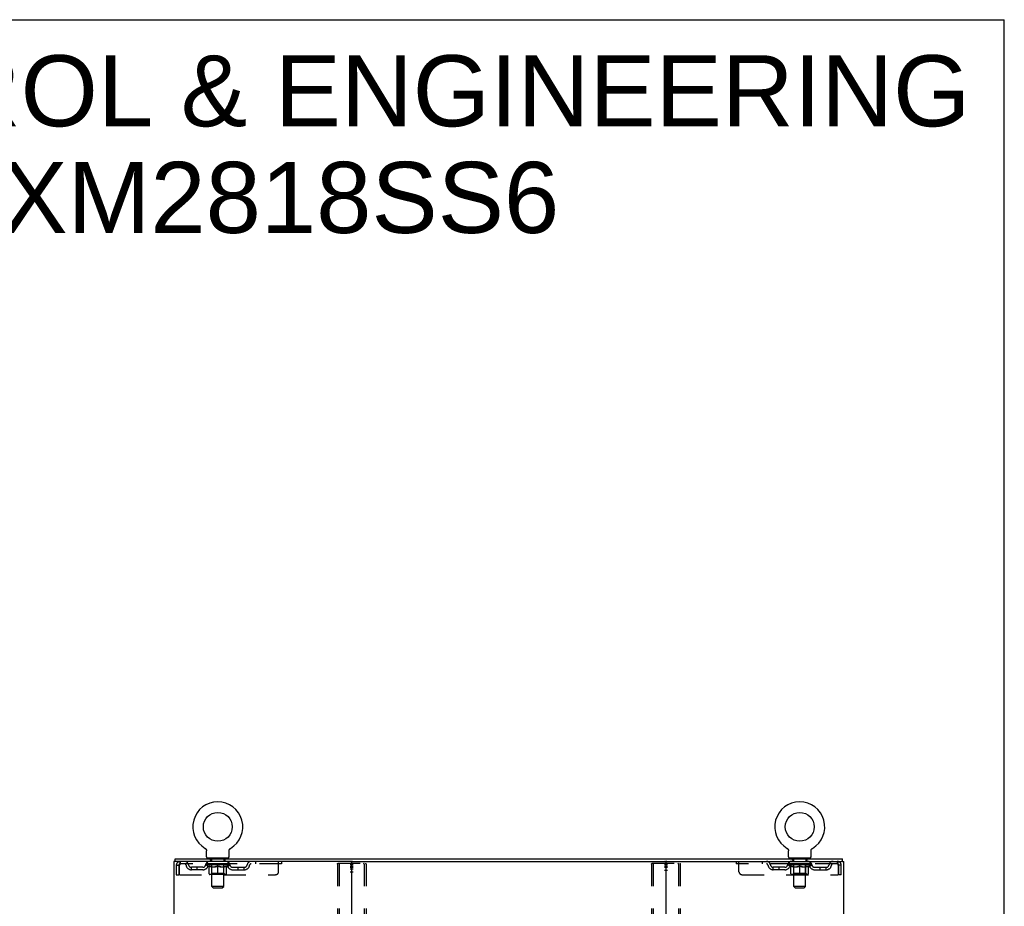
# Model space of a CAD drawing. Header units: inches. Extents: x 0 to 170, y 0 to 110.
# Tile 15 of 15: x 128 to 170, y 73 to 110. Entities that reach past the tile are written whole.
import ezdxf

# ---------------------------------------------------------------- set-up
doc = ezdxf.new("R2010")
doc.units = ezdxf.units.IN
doc.header["$LTSCALE"] = 9.35
doc.header["$MEASUREMENT"] = 0
doc.linetypes.add('HIDDEN', pattern=[0.2, 0.1, -0.1])
doc.layers.get('0').update_dxf_attribs({"linetype": 'CONTINUOUS'})
for name, color, linetype in [('DEFAULT_2', 8, 'HIDDEN'), ('DIMENSIONS', 7, 'CONTINUOUS'), ('WITNESSMARKS', 7, 'CONTINUOUS')]:
    doc.layers.add(name, color=color, linetype=linetype)
doc.styles.get("Standard").update_dxf_attribs({"font": 'arial.ttf'})

msp = doc.modelspace()

# ---------------------------------------------------------------- linework, layer by layer
at = {"color": 7, "linetype": 'Continuous'}
for p, q in [((0, 110), (170, 110)), ((170, 0), (170, 110)), ((136.295, 75.033), (136.295, 75.033)), ((136.295, 75.033), (136.298, 75.03)), ((136.298, 75.03), (136.302, 75.028)), ((136.302, 75.028), (136.306, 75.026)), ((136.306, 75.026), (136.309, 75.023)), ((136.309, 75.023), (136.312, 75.02)), ((136.312, 75.02), (136.316, 75.017)), ((136.316, 75.017), (136.319, 75.014)), ((136.319, 75.014), (136.322, 75.011)), ((136.322, 75.011), (136.325, 75.008)), ((136.325, 75.008), (136.328, 75.005)), ((136.328, 75.005), (136.33, 75.001)), ((136.33, 75.001), (136.333, 74.998)), ((136.333, 74.998), (136.335, 74.994)), ((136.335, 74.994), (136.338, 74.991)), ((136.338, 74.991), (136.34, 74.987)), ((136.34, 74.987), (136.342, 74.983)), ((136.342, 74.983), (136.344, 74.979)), ((136.344, 74.979), (136.346, 74.975)), ((136.346, 74.975), (136.347, 74.971)), ((136.347, 74.971), (136.349, 74.967)), ((136.349, 74.967), (136.35, 74.963)), ((136.35, 74.963), (136.351, 74.959)), ((136.351, 74.959), (136.353, 74.955)), ((136.353, 74.955), (136.354, 74.95)), ((136.354, 74.95), (136.354, 74.946)), ((136.356, 74.933), (136.356, 74.929)), ((136.356, 74.929), (136.356, 74.925)), ((136.356, 74.676), (136.356, 74.925)), ((137.306, 74.676), (137.306, 74.925)), ((137.308, 74.946), (137.309, 74.95)), ((137.309, 74.95), (137.31, 74.955)), ((137.31, 74.955), (137.311, 74.959)), ((137.311, 74.959), (137.312, 74.963)), ((137.312, 74.963), (137.313, 74.967)), ((137.313, 74.967), (137.315, 74.971)), ((137.315, 74.971), (137.317, 74.975)), ((137.317, 74.975), (137.318, 74.979)), ((137.318, 74.979), (137.32, 74.983)), ((137.32, 74.983), (137.322, 74.987)), ((137.322, 74.987), (137.325, 74.991)), ((137.325, 74.991), (137.327, 74.994)), ((137.327, 74.994), (137.329, 74.998)), ((137.329, 74.998), (137.332, 75.001)), ((137.332, 75.001), (137.335, 75.005)), ((137.335, 75.005), (137.338, 75.008)), ((137.338, 75.008), (137.34, 75.011)), ((137.34, 75.011), (137.344, 75.014)), ((137.343, 75.014), (137.347, 75.017)), ((137.347, 75.017), (137.35, 75.02)), ((137.35, 75.02), (137.353, 75.023)), ((137.353, 75.023), (137.357, 75.026)), ((137.357, 75.026), (137.36, 75.028)), ((137.36, 75.028), (137.364, 75.03)), ((137.36, 75.028), (137.362, 75.029)), ((137.364, 75.03), (137.367, 75.033)), ((137.367, 75.033), (137.367, 75.033)), ((160.837, 75.033), (160.837, 75.033)), ((160.837, 75.033), (160.84, 75.03)), ((160.84, 75.03), (160.844, 75.028)), ((160.844, 75.028), (160.848, 75.026)), ((160.848, 75.026), (160.851, 75.023)), ((160.851, 75.023), (160.854, 75.02)), ((160.854, 75.02), (160.858, 75.017)), ((160.858, 75.017), (160.861, 75.014)), ((160.861, 75.014), (160.864, 75.011)), ((160.864, 75.011), (160.867, 75.008)), ((160.867, 75.008), (160.87, 75.005)), ((160.87, 75.005), (160.872, 75.001)), ((160.872, 75.001), (160.875, 74.998)), ((160.875, 74.998), (160.877, 74.994)), ((160.877, 74.994), (160.88, 74.991)), ((160.88, 74.991), (160.882, 74.987)), ((160.882, 74.987), (160.884, 74.983)), ((160.884, 74.983), (160.886, 74.979)), ((160.886, 74.979), (160.888, 74.975)), ((160.888, 74.975), (160.889, 74.971)), ((160.889, 74.971), (160.891, 74.967)), ((160.891, 74.967), (160.892, 74.963)), ((160.892, 74.963), (160.893, 74.959)), ((160.893, 74.959), (160.895, 74.955)), ((160.895, 74.955), (160.896, 74.95)), ((160.896, 74.95), (160.896, 74.946)), ((160.898, 74.933), (160.898, 74.929)), ((160.898, 74.929), (160.898, 74.925)), ((160.898, 74.676), (160.898, 74.925)), ((161.848, 74.676), (161.848, 74.925)), ((161.85, 74.946), (161.851, 74.95)), ((161.851, 74.95), (161.852, 74.955)), ((161.852, 74.955), (161.853, 74.959)), ((161.853, 74.959), (161.854, 74.963)), ((161.854, 74.963), (161.855, 74.967)), ((161.855, 74.967), (161.857, 74.971)), ((161.857, 74.971), (161.859, 74.975)), ((161.859, 74.975), (161.86, 74.979)), ((161.86, 74.979), (161.862, 74.983)), ((161.862, 74.983), (161.864, 74.987)), ((161.864, 74.987), (161.867, 74.991)), ((161.867, 74.991), (161.869, 74.994)), ((161.869, 74.994), (161.871, 74.998)), ((161.871, 74.998), (161.874, 75.001)), ((161.874, 75.001), (161.877, 75.005)), ((161.877, 75.005), (161.88, 75.008)), ((161.88, 75.008), (161.882, 75.011)), ((161.882, 75.011), (161.886, 75.014)), ((161.885, 75.014), (161.889, 75.017)), ((161.889, 75.017), (161.892, 75.02)), ((161.892, 75.02), (161.895, 75.023)), ((161.895, 75.023), (161.899, 75.026)), ((161.899, 75.026), (161.902, 75.028)), ((161.902, 75.028), (161.906, 75.03)), ((161.902, 75.028), (161.904, 75.029)), ((161.906, 75.03), (161.909, 75.033)), ((161.909, 75.033), (161.909, 75.033)), ((135.029, 74.482), (135.029, 74.586)), ((135.067, 74.482), (135.033, 74.482)), ((136.394, 74.616), (136.394, 74.586)), ((137.269, 74.616), (136.394, 74.616)), ((137.269, 74.616), (137.269, 74.586)), ((142.437, 74.482), (155.767, 74.482)), ((160.936, 74.616), (160.936, 74.586)), ((161.811, 74.616), (160.936, 74.616)), ((161.811, 74.616), (161.811, 74.586)), ((163.171, 74.482), (163.137, 74.482)), ((163.175, 74.482), (163.175, 74.586))]:
    msp.add_line(p, q, dxfattribs=at)
at = {"color": 3, "linetype": 'Continuous'}
for p, q in [((134.977, 74.482), (134.977, 6.69)), ((135.033, 74.482), (134.977, 74.482)), ((135.029, 74.586), (163.175, 74.586)), ((142.437, 74.482), (135.067, 74.482)), ((142.477, 6.73), (142.477, 74.442)), ((155.727, 74.442), (155.727, 6.73)), ((155.767, 74.482), (163.137, 74.482)), ((163.171, 74.482), (163.227, 74.482)), ((163.227, 6.69), (163.227, 74.482))]:
    msp.add_line(p, q, dxfattribs=at)
at = {"color": 7, "linetype": 'Continuous'}
for points in [[(136.354, 74.946), (136.355, 74.942), (136.356, 74.938), (136.356, 74.933), (136.356, 74.929)], [(137.306, 74.929), (137.306, 74.933), (137.307, 74.938), (137.307, 74.942), (137.308, 74.946)], [(137.306, 74.925), (137.306, 74.929), (137.306, 74.933), (137.307, 74.938), (137.307, 74.942), (137.308, 74.946)], [(160.896, 74.946), (160.897, 74.942), (160.898, 74.938), (160.898, 74.933), (160.898, 74.929)], [(161.848, 74.925), (161.848, 74.929), (161.848, 74.933), (161.849, 74.938), (161.849, 74.942), (161.85, 74.946)], [(161.848, 74.929), (161.848, 74.933), (161.849, 74.938), (161.849, 74.942), (161.85, 74.946)]]:
    msp.add_lwpolyline(points, dxfattribs=at)
for centre in [(136.831, 75.94), (161.373, 75.94)]:
    msp.add_circle(centre, 0.609, dxfattribs=at)
for centre, radius, start, end in [((136.831, 75.94), 1.054, 300.3993, 239.6007), ((161.373, 75.94), 1.054, 300.3993, 239.6007), ((136.416, 74.676), 0.06, 180, 270), ((137.246, 74.676), 0.06, 270, 360), ((142.517, 74.442), 0.04, 90, 180), ((155.687, 74.442), 0.04, 0, 90), ((160.958, 74.676), 0.06, 180, 270), ((161.788, 74.676), 0.06, 270, 360)]:
    msp.add_arc(centre, radius, start, end, dxfattribs=at)
at = {"color": 3, "linetype": 'Continuous'}
for centre, start, end in [((142.437, 74.442), 0, 90), ((155.767, 74.442), 90, 180)]:
    msp.add_arc(centre, 0.04, start, end, dxfattribs=at)
at = {"layer": 'DEFAULT_2', "color": 8, "linetype": 'HIDDEN'}
for p, q in [((136.295, 75.033), (136.295, 75.033)), ((136.3, 75.029), (136.302, 75.028)), ((137.368, 75.033), (137.367, 75.033)), ((160.837, 75.033), (160.837, 75.033)), ((160.842, 75.029), (160.844, 75.028)), ((161.91, 75.033), (161.909, 75.033)), ((135.248, 74.482), (135.248, 74.378)), ((139.519, 74.378), (135.248, 74.378)), ((136.325, 74.341), (136.325, 74.378)), ((136.452, 74.252), (136.325, 74.341)), ((137.337, 74.341), (136.325, 74.341)), ((136.333, 74.373), (136.333, 74.378)), ((136.34, 74.37), (136.34, 74.373)), ((136.34, 74.37), (137.323, 74.37)), ((136.347, 74.37), (136.347, 74.373)), ((136.347, 74.37), (136.347, 74.373)), ((136.355, 74.373), (136.355, 74.378)), ((136.368, 74.37), (136.368, 74.373)), ((136.37, 74.37), (136.37, 74.373)), ((136.393, 74.373), (136.393, 74.378)), ((136.394, 74.378), (136.394, 74.482)), ((136.404, 74.37), (136.404, 74.373)), ((136.406, 74.37), (136.406, 74.373)), ((136.57, 74.373), (136.409, 74.373)), ((136.443, 74.373), (136.443, 74.378)), ((136.444, 74.37), (136.444, 74.373)), ((136.445, 74.37), (136.445, 74.373)), ((136.447, 74.37), (136.447, 74.373)), ((136.453, 74.37), (136.453, 74.373)), ((136.453, 74.37), (136.453, 74.373)), ((136.456, 74.37), (136.456, 74.373)), ((136.459, 74.37), (136.459, 74.373)), ((136.462, 74.37), (136.462, 74.373)), ((136.473, 74.37), (136.473, 74.373)), ((136.486, 74.616), (136.486, 74.586)), ((136.488, 74.37), (136.488, 74.375)), ((136.488, 74.37), (136.488, 74.373)), ((136.505, 74.37), (136.505, 74.373)), ((136.505, 74.37), (136.505, 74.373)), ((136.506, 74.373), (136.506, 74.378)), ((136.513, 74.37), (136.513, 74.373)), ((136.517, 74.37), (136.517, 74.373)), ((136.521, 74.526), (136.521, 74.606)), ((136.524, 74.37), (136.524, 74.373)), ((136.59, 74.516), (136.531, 74.516)), ((136.533, 74.37), (136.533, 74.376)), ((136.546, 74.37), (136.546, 74.373)), ((136.548, 74.37), (136.548, 74.373)), ((136.57, 74.37), (136.57, 74.373)), ((136.623, 74.373), (136.574, 74.373)), ((136.578, 74.373), (136.578, 74.378)), ((136.581, 73.964), (136.581, 74.338)), ((136.582, 73.426), (136.582, 74.506)), ((136.583, 74.37), (136.583, 74.373)), ((136.587, 74.37), (136.587, 74.373)), ((136.592, 74.37), (136.592, 74.377)), ((136.595, 74.37), (136.595, 74.373)), ((136.604, 74.37), (136.604, 74.373)), ((136.623, 74.37), (136.623, 74.373)), ((136.683, 74.373), (136.636, 74.373)), ((136.652, 74.37), (136.652, 74.373)), ((136.658, 74.373), (136.658, 74.378)), ((136.661, 74.37), (136.661, 74.373)), ((136.663, 74.37), (136.663, 74.377)), ((136.665, 74.37), (136.665, 74.373)), ((136.671, 74.37), (136.671, 74.373)), ((136.683, 74.37), (136.683, 74.373)), ((136.748, 74.373), (136.704, 74.373)), ((136.715, 74.37), (136.715, 74.373)), ((136.74, 74.373), (136.802, 74.376)), ((136.743, 74.373), (136.743, 74.378)), ((136.744, 74.378), (136.743, 74.378)), ((136.744, 74.373), (136.744, 74.378)), ((136.744, 74.37), (136.744, 74.373)), ((136.747, 74.37), (136.747, 74.373)), ((136.748, 74.37), (136.748, 74.373)), ((136.748, 74.37), (136.748, 74.373)), ((136.776, 74.373), (136.828, 74.373)), ((136.78, 74.37), (136.78, 74.373)), ((136.785, 74.373), (136.785, 74.375)), ((136.802, 74.373), (136.802, 74.376)), ((136.814, 74.37), (136.814, 74.373)), ((136.829, 74.373), (136.829, 74.373)), ((136.829, 74.37), (136.829, 74.373)), ((136.829, 74.37), (136.829, 74.373)), ((136.831, 74.373), (136.831, 74.378)), ((136.831, 74.378), (136.923, 74.373)), ((136.833, 74.37), (136.833, 74.373)), ((136.833, 74.37), (136.833, 74.373)), ((136.833, 74.373), (136.833, 74.373)), ((136.848, 74.37), (136.848, 74.373)), ((136.848, 74.373), (136.886, 74.373)), ((136.882, 74.37), (136.882, 74.373)), ((136.914, 74.37), (136.914, 74.373)), ((136.915, 74.37), (136.915, 74.373)), ((136.915, 74.373), (136.958, 74.373)), ((136.916, 74.37), (136.916, 74.373)), ((136.919, 74.373), (136.919, 74.378)), ((136.919, 74.373), (136.919, 74.378)), ((136.919, 74.378), (136.919, 74.378)), ((136.919, 74.37), (136.919, 74.373)), ((136.948, 74.37), (136.948, 74.373)), ((136.979, 74.37), (136.979, 74.373)), ((136.979, 74.373), (137.026, 74.373)), ((136.991, 74.37), (136.991, 74.373)), ((136.997, 74.37), (136.997, 74.373)), ((136.999, 74.37), (136.999, 74.377)), ((137.001, 74.37), (137.001, 74.373)), ((137.004, 74.373), (137.004, 74.378)), ((137.01, 74.37), (137.01, 74.373)), ((137.039, 74.37), (137.039, 74.373)), ((137.039, 74.373), (137.088, 74.373)), ((137.058, 74.37), (137.058, 74.373)), ((137.067, 74.37), (137.067, 74.373)), ((137.07, 74.37), (137.07, 74.377)), ((137.131, 74.516), (137.072, 74.516)), ((137.075, 74.37), (137.075, 74.373)), ((137.079, 74.37), (137.079, 74.373)), ((137.08, 73.426), (137.08, 74.506)), ((137.081, 73.964), (137.081, 74.338)), ((137.084, 74.373), (137.084, 74.378)), ((137.092, 74.37), (137.092, 74.373)), ((137.092, 74.373), (137.253, 74.373)), ((137.114, 74.37), (137.114, 74.373)), ((137.117, 74.37), (137.117, 74.373)), ((137.129, 74.37), (137.129, 74.376)), ((137.138, 74.37), (137.138, 74.373)), ((137.141, 74.526), (137.141, 74.606)), ((137.145, 74.37), (137.145, 74.373)), ((137.149, 74.37), (137.149, 74.373)), ((137.157, 74.373), (137.157, 74.378)), ((137.158, 74.37), (137.158, 74.373)), ((137.158, 74.37), (137.158, 74.373)), ((137.174, 74.37), (137.174, 74.375)), ((137.174, 74.37), (137.174, 74.373)), ((137.176, 74.616), (137.176, 74.586)), ((137.189, 74.37), (137.189, 74.373)), ((137.2, 74.37), (137.2, 74.373)), ((137.204, 74.37), (137.204, 74.373)), ((137.206, 74.37), (137.206, 74.373)), ((137.209, 74.37), (137.209, 74.373)), ((137.209, 74.37), (137.209, 74.373)), ((137.21, 74.252), (137.337, 74.341)), ((137.215, 74.37), (137.215, 74.373)), ((137.217, 74.37), (137.217, 74.373)), ((137.218, 74.37), (137.218, 74.373)), ((137.219, 74.373), (137.219, 74.378)), ((137.256, 74.37), (137.256, 74.373)), ((137.258, 74.37), (137.258, 74.373)), ((137.269, 74.378), (137.269, 74.482)), ((137.27, 74.373), (137.27, 74.378)), ((137.292, 74.37), (137.292, 74.373)), ((137.294, 74.37), (137.294, 74.373)), ((137.307, 74.373), (137.307, 74.378)), ((137.315, 74.37), (137.315, 74.373)), ((137.316, 74.37), (137.316, 74.373)), ((137.323, 74.37), (137.323, 74.373)), ((137.33, 74.373), (137.33, 74.378)), ((137.337, 74.341), (137.337, 74.378)), ((138.419, 74.482), (138.419, 74.378)), ((139.394, 74.045), (139.394, 74.482)), ((139.519, 74.482), (139.519, 74.378)), ((141.873, 74.369), (141.873, 6.804)), ((141.894, 74.399), (143.06, 74.399)), ((141.947, 74.369), (141.947, 6.804)), ((143.007, 74.369), (143.007, 6.804)), ((143.081, 74.369), (143.081, 6.804)), ((155.123, 74.369), (155.123, 6.804)), ((155.144, 74.399), (156.31, 74.399)), ((155.197, 74.369), (155.197, 6.804)), ((156.257, 74.369), (156.257, 6.804)), ((156.331, 74.369), (156.331, 6.804)), ((158.686, 74.482), (158.686, 74.378)), ((162.956, 74.378), (158.686, 74.378)), ((158.811, 74.045), (158.811, 74.482)), ((159.786, 74.482), (159.786, 74.378)), ((160.867, 74.341), (160.867, 74.378)), ((161.879, 74.341), (160.867, 74.341)), ((160.994, 74.252), (160.867, 74.341)), ((160.875, 74.373), (160.875, 74.378)), ((160.882, 74.37), (160.882, 74.373)), ((160.882, 74.37), (161.865, 74.37)), ((160.889, 74.37), (160.889, 74.373)), ((160.889, 74.37), (160.889, 74.373)), ((160.897, 74.373), (160.897, 74.378)), ((160.91, 74.37), (160.91, 74.373)), ((160.912, 74.37), (160.912, 74.373)), ((160.935, 74.373), (160.935, 74.378)), ((160.936, 74.378), (160.936, 74.482)), ((160.946, 74.37), (160.946, 74.373)), ((160.948, 74.37), (160.948, 74.373)), ((161.112, 74.373), (160.951, 74.373)), ((160.985, 74.373), (160.985, 74.378)), ((160.986, 74.37), (160.986, 74.373)), ((160.987, 74.37), (160.987, 74.373)), ((160.989, 74.37), (160.989, 74.373)), ((160.995, 74.37), (160.995, 74.373)), ((160.995, 74.37), (160.995, 74.373)), ((160.998, 74.37), (160.998, 74.373)), ((161.001, 74.37), (161.001, 74.373)), ((161.004, 74.37), (161.004, 74.373)), ((161.015, 74.37), (161.015, 74.373)), ((161.028, 74.616), (161.028, 74.586)), ((161.03, 74.37), (161.03, 74.375)), ((161.03, 74.37), (161.03, 74.373)), ((161.047, 74.37), (161.047, 74.373)), ((161.047, 74.37), (161.047, 74.373)), ((161.048, 74.373), (161.048, 74.378)), ((161.055, 74.37), (161.055, 74.373)), ((161.059, 74.37), (161.059, 74.373)), ((161.063, 74.526), (161.063, 74.606)), ((161.066, 74.37), (161.066, 74.373)), ((161.132, 74.516), (161.073, 74.516)), ((161.075, 74.37), (161.075, 74.376)), ((161.088, 74.37), (161.088, 74.373)), ((161.09, 74.37), (161.09, 74.373)), ((161.112, 74.37), (161.112, 74.373)), ((161.165, 74.373), (161.116, 74.373)), ((161.12, 74.373), (161.12, 74.378)), ((161.123, 73.964), (161.123, 74.338)), ((161.124, 73.426), (161.124, 74.506)), ((161.125, 74.37), (161.125, 74.373)), ((161.129, 74.37), (161.129, 74.373)), ((161.134, 74.37), (161.134, 74.377)), ((161.137, 74.37), (161.137, 74.373)), ((161.146, 74.37), (161.146, 74.373)), ((161.165, 74.37), (161.165, 74.373)), ((161.225, 74.373), (161.178, 74.373)), ((161.194, 74.37), (161.194, 74.373)), ((161.2, 74.373), (161.2, 74.378)), ((161.203, 74.37), (161.203, 74.373)), ((161.205, 74.37), (161.205, 74.377)), ((161.207, 74.37), (161.207, 74.373)), ((161.213, 74.37), (161.213, 74.373)), ((161.225, 74.37), (161.225, 74.373)), ((161.29, 74.373), (161.246, 74.373)), ((161.257, 74.37), (161.257, 74.373)), ((161.282, 74.373), (161.344, 74.376)), ((161.285, 74.373), (161.285, 74.378)), ((161.286, 74.378), (161.285, 74.378)), ((161.286, 74.373), (161.286, 74.378)), ((161.286, 74.37), (161.286, 74.373)), ((161.289, 74.37), (161.289, 74.373)), ((161.29, 74.37), (161.29, 74.373)), ((161.29, 74.37), (161.29, 74.373)), ((161.318, 74.373), (161.37, 74.373)), ((161.322, 74.37), (161.322, 74.373)), ((161.327, 74.373), (161.327, 74.375)), ((161.344, 74.373), (161.344, 74.376)), ((161.356, 74.37), (161.356, 74.373)), ((161.371, 74.373), (161.371, 74.373)), ((161.371, 74.37), (161.371, 74.373)), ((161.371, 74.37), (161.371, 74.373)), ((161.373, 74.373), (161.373, 74.378)), ((161.373, 74.378), (161.465, 74.373)), ((161.375, 74.37), (161.375, 74.373)), ((161.375, 74.37), (161.375, 74.373)), ((161.375, 74.373), (161.375, 74.373)), ((161.39, 74.37), (161.39, 74.373)), ((161.39, 74.373), (161.428, 74.373)), ((161.424, 74.37), (161.424, 74.373)), ((161.456, 74.37), (161.456, 74.373)), ((161.457, 74.37), (161.457, 74.373)), ((161.457, 74.373), (161.5, 74.373)), ((161.458, 74.37), (161.458, 74.373)), ((161.461, 74.373), (161.461, 74.378)), ((161.461, 74.373), (161.461, 74.378)), ((161.461, 74.378), (161.461, 74.378)), ((161.461, 74.37), (161.461, 74.373)), ((161.49, 74.37), (161.49, 74.373)), ((161.521, 74.37), (161.521, 74.373)), ((161.521, 74.373), (161.568, 74.373)), ((161.533, 74.37), (161.533, 74.373)), ((161.539, 74.37), (161.539, 74.373)), ((161.541, 74.37), (161.541, 74.377)), ((161.543, 74.37), (161.543, 74.373)), ((161.546, 74.373), (161.546, 74.378)), ((161.552, 74.37), (161.552, 74.373)), ((161.581, 74.37), (161.581, 74.373)), ((161.581, 74.373), (161.63, 74.373)), ((161.6, 74.37), (161.6, 74.373)), ((161.609, 74.37), (161.609, 74.373)), ((161.612, 74.37), (161.612, 74.377)), ((161.673, 74.516), (161.614, 74.516)), ((161.617, 74.37), (161.617, 74.373)), ((161.621, 74.37), (161.621, 74.373)), ((161.622, 73.426), (161.622, 74.506)), ((161.623, 73.964), (161.623, 74.338)), ((161.626, 74.373), (161.626, 74.378)), ((161.634, 74.37), (161.634, 74.373)), ((161.634, 74.373), (161.795, 74.373)), ((161.656, 74.37), (161.656, 74.373)), ((161.659, 74.37), (161.659, 74.373)), ((161.671, 74.37), (161.671, 74.376)), ((161.68, 74.37), (161.68, 74.373)), ((161.683, 74.526), (161.683, 74.606)), ((161.687, 74.37), (161.687, 74.373)), ((161.691, 74.37), (161.691, 74.373)), ((161.699, 74.373), (161.699, 74.378)), ((161.7, 74.37), (161.7, 74.373)), ((161.7, 74.37), (161.7, 74.373)), ((161.716, 74.37), (161.716, 74.375)), ((161.716, 74.37), (161.716, 74.373)), ((161.718, 74.616), (161.718, 74.586)), ((161.731, 74.37), (161.731, 74.373)), ((161.742, 74.37), (161.742, 74.373)), ((161.746, 74.37), (161.746, 74.373)), ((161.748, 74.37), (161.748, 74.373)), ((161.751, 74.37), (161.751, 74.373)), ((161.751, 74.37), (161.751, 74.373)), ((161.752, 74.252), (161.879, 74.341)), ((161.757, 74.37), (161.757, 74.373)), ((161.759, 74.37), (161.759, 74.373)), ((161.76, 74.37), (161.76, 74.373)), ((161.761, 74.373), (161.761, 74.378)), ((161.798, 74.37), (161.798, 74.373)), ((161.8, 74.37), (161.8, 74.373)), ((161.811, 74.378), (161.811, 74.482)), ((161.812, 74.373), (161.812, 74.378)), ((161.834, 74.37), (161.834, 74.373)), ((161.836, 74.37), (161.836, 74.373)), ((161.849, 74.373), (161.849, 74.378)), ((161.857, 74.37), (161.857, 74.373)), ((161.858, 74.37), (161.858, 74.373)), ((161.865, 74.37), (161.865, 74.373)), ((161.872, 74.373), (161.872, 74.378)), ((161.879, 74.341), (161.879, 74.378)), ((162.956, 74.482), (162.956, 74.378)), ((135.081, 74.315), (135.081, 73.92)), ((135.081, 74.315), (135.185, 74.315)), ((135.081, 73.92), (135.185, 73.92)), ((135.185, 74.315), (135.185, 73.92)), ((135.215, 73.92), (135.215, 74.315)), ((135.215, 73.92), (139.269, 73.92)), ((135.717, 74.127), (135.717, 74.231)), ((136.2, 74.231), (135.717, 74.231)), ((136.2, 74.127), (135.717, 74.127)), ((135.967, 74.127), (135.967, 74.231)), ((136.452, 74.252), (136.461, 74.252)), ((136.461, 73.961), (136.461, 74.286)), ((137.172, 73.932), (136.49, 73.932)), ((136.581, 73.964), (136.549, 73.932)), ((136.574, 74.252), (136.718, 74.252)), ((137.081, 73.964), (136.581, 73.964)), ((136.831, 73.932), (136.831, 74.286)), ((136.944, 74.252), (137.088, 74.252)), ((137.081, 73.964), (137.113, 73.932)), ((137.202, 73.961), (137.202, 74.286)), ((137.202, 74.252), (137.21, 74.252)), ((137.463, 74.231), (137.946, 74.231)), ((137.463, 74.127), (137.946, 74.127)), ((137.696, 74.127), (137.696, 74.231)), ((137.946, 74.127), (137.946, 74.231)), ((158.936, 73.92), (162.989, 73.92)), ((160.259, 74.127), (160.259, 74.231)), ((160.742, 74.231), (160.259, 74.231)), ((160.742, 74.127), (160.259, 74.127)), ((160.509, 74.127), (160.509, 74.231)), ((160.994, 74.252), (161.003, 74.252)), ((161.003, 73.961), (161.003, 74.286)), ((161.714, 73.932), (161.032, 73.932)), ((161.123, 73.964), (161.091, 73.932)), ((161.116, 74.252), (161.26, 74.252)), ((161.623, 73.964), (161.123, 73.964)), ((161.373, 73.932), (161.373, 74.286)), ((161.486, 74.252), (161.63, 74.252)), ((161.623, 73.964), (161.655, 73.932)), ((161.744, 73.961), (161.744, 74.286)), ((161.744, 74.252), (161.752, 74.252)), ((162.005, 74.231), (162.488, 74.231)), ((162.005, 74.127), (162.488, 74.127)), ((162.238, 74.127), (162.238, 74.231)), ((162.488, 74.127), (162.488, 74.231)), ((162.989, 74.315), (162.989, 73.92)), ((163.019, 73.92), (163.019, 74.315)), ((163.123, 74.315), (163.019, 74.315)), ((163.123, 73.92), (163.019, 73.92)), ((163.123, 73.92), (163.123, 74.315)), ((136.642, 73.366), (136.582, 73.426)), ((137.08, 73.426), (136.582, 73.426)), ((136.642, 73.366), (137.02, 73.366)), ((137.02, 73.366), (137.08, 73.426)), ((161.622, 73.426), (161.124, 73.426)), ((161.184, 73.366), (161.124, 73.426)), ((161.184, 73.366), (161.562, 73.366)), ((161.562, 73.366), (161.622, 73.426))]:
    msp.add_line(p, q, dxfattribs=at)
for points in [[(135.248, 74.482), (135.246, 74.481), (135.243, 74.478), (135.241, 74.473), (135.239, 74.466), (135.236, 74.456), (135.234, 74.446), (135.232, 74.433), (135.229, 74.419), (135.227, 74.404), (135.225, 74.388), (135.222, 74.37), (135.22, 74.352), (135.217, 74.334), (135.215, 74.315)], [(135.248, 74.378), (135.246, 74.378), (135.243, 74.376), (135.241, 74.375), (135.239, 74.372), (135.236, 74.368), (135.234, 74.364), (135.232, 74.36), (135.229, 74.354), (135.227, 74.349), (135.225, 74.342), (135.222, 74.336), (135.22, 74.329), (135.217, 74.322), (135.215, 74.315)], [(141.873, 74.369), (141.874, 74.377), (141.876, 74.384), (141.88, 74.39), (141.884, 74.395), (141.889, 74.397), (141.894, 74.399)], [(141.968, 74.399), (141.962, 74.397), (141.957, 74.395), (141.953, 74.39), (141.95, 74.384), (141.948, 74.377), (141.947, 74.369)], [(143.007, 74.369), (143.007, 74.377), (143.005, 74.384), (143.001, 74.39), (142.997, 74.395), (142.992, 74.397), (142.986, 74.399)], [(143.06, 74.399), (143.065, 74.397), (143.07, 74.395), (143.075, 74.39), (143.078, 74.384), (143.08, 74.377), (143.081, 74.369)], [(155.123, 74.369), (155.124, 74.377), (155.126, 74.384), (155.13, 74.39), (155.134, 74.395), (155.139, 74.397), (155.144, 74.399)], [(155.218, 74.399), (155.212, 74.397), (155.207, 74.395), (155.203, 74.39), (155.2, 74.384), (155.198, 74.377), (155.197, 74.369)], [(156.257, 74.369), (156.257, 74.377), (156.255, 74.384), (156.251, 74.39), (156.247, 74.395), (156.242, 74.397), (156.236, 74.399)], [(156.31, 74.399), (156.315, 74.397), (156.32, 74.395), (156.325, 74.39), (156.328, 74.384), (156.33, 74.377), (156.331, 74.369)], [(162.961, 74.478), (162.958, 74.481), (162.956, 74.482)], [(162.97, 74.364), (162.968, 74.368), (162.966, 74.372), (162.963, 74.375), (162.961, 74.376), (162.958, 74.378), (162.956, 74.378)], [(162.961, 74.478), (162.963, 74.473), (162.966, 74.466), (162.968, 74.456), (162.97, 74.446), (162.973, 74.433), (162.975, 74.419), (162.977, 74.404), (162.98, 74.388), (162.982, 74.37), (162.984, 74.352), (162.987, 74.334), (162.989, 74.315)], [(162.97, 74.364), (162.973, 74.36), (162.975, 74.354), (162.977, 74.349), (162.98, 74.342), (162.982, 74.336), (162.984, 74.329), (162.987, 74.322), (162.989, 74.315)], [(136.58, 74.252), (136.561, 74.255), (136.541, 74.26), (136.521, 74.265), (136.501, 74.271), (136.481, 74.278), (136.461, 74.286)], [(136.461, 74.285), (136.48, 74.278), (136.5, 74.271), (136.518, 74.265), (136.537, 74.26), (136.556, 74.255), (136.574, 74.252)], [(136.831, 74.286), (136.81, 74.278), (136.79, 74.271), (136.77, 74.265), (136.75, 74.26), (136.73, 74.255), (136.71, 74.252)], [(136.718, 74.252), (136.737, 74.255), (136.755, 74.26), (136.774, 74.265), (136.793, 74.271), (136.812, 74.278), (136.831, 74.285)], [(136.952, 74.252), (136.932, 74.255), (136.912, 74.26), (136.892, 74.265), (136.872, 74.271), (136.852, 74.279), (136.831, 74.286)], [(136.831, 74.285), (136.851, 74.278), (136.87, 74.271), (136.889, 74.265), (136.907, 74.26), (136.926, 74.255), (136.944, 74.252)], [(137.202, 74.286), (137.181, 74.278), (137.161, 74.271), (137.141, 74.265), (137.121, 74.26), (137.101, 74.255), (137.082, 74.252)], [(137.088, 74.252), (137.107, 74.255), (137.125, 74.26), (137.144, 74.265), (137.163, 74.271), (137.182, 74.278), (137.202, 74.285)], [(161.122, 74.252), (161.103, 74.255), (161.083, 74.26), (161.063, 74.265), (161.043, 74.271), (161.023, 74.278), (161.003, 74.286)], [(161.003, 74.285), (161.022, 74.278), (161.042, 74.271), (161.06, 74.265), (161.079, 74.26), (161.098, 74.255), (161.116, 74.252)], [(161.373, 74.286), (161.352, 74.278), (161.332, 74.271), (161.312, 74.265), (161.292, 74.26), (161.272, 74.255), (161.252, 74.252)], [(161.26, 74.252), (161.279, 74.255), (161.297, 74.26), (161.316, 74.265), (161.335, 74.271), (161.354, 74.278), (161.373, 74.285)], [(161.494, 74.252), (161.474, 74.255), (161.454, 74.26), (161.434, 74.265), (161.414, 74.271), (161.394, 74.279), (161.373, 74.286)], [(161.373, 74.285), (161.393, 74.278), (161.412, 74.271), (161.431, 74.265), (161.449, 74.26), (161.468, 74.255), (161.486, 74.252)], [(161.744, 74.286), (161.723, 74.278), (161.703, 74.271), (161.683, 74.265), (161.663, 74.26), (161.643, 74.255), (161.624, 74.252)], [(161.63, 74.252), (161.649, 74.255), (161.667, 74.26), (161.686, 74.265), (161.705, 74.271), (161.724, 74.278), (161.744, 74.285)]]:
    msp.add_lwpolyline(points, dxfattribs=at)
for centre, radius, start, end in [((135.248, 74.315), 0.167, 90, 180), ((135.248, 74.315), 0.063, 90, 180), ((135.427, 74.315), 0.167, 8.0716, 90), ((135.428, 74.316), 0.0625, 7.9863, 90), ((135.717, 74.356), 0.125, 188.0716, 270), ((136.2, 74.356), 0.125, 270, 351.9284), ((136.489, 74.315), 0.167, 90, 171.9284), ((136.488, 74.316), 0.0625, 90, 172.0137), ((136.511, 74.606), 0.01, 0, 90), ((136.531, 74.526), 0.01, 180, 270), ((136.549, 74.338), 0.0318, 0, 90), ((136.572, 74.506), 0.01, 0, 90), ((137.09, 74.506), 0.01, 90, 180), ((137.113, 74.338), 0.0318, 90, 180), ((137.131, 74.526), 0.01, 270, 360), ((137.151, 74.606), 0.01, 90, 180), ((137.174, 74.315), 0.167, 8.0716, 90), ((137.174, 74.316), 0.0625, 7.9863, 90), ((137.463, 74.356), 0.125, 188.0716, 270), ((137.946, 74.356), 0.125, 270, 351.9284), ((138.235, 74.315), 0.167, 90, 171.9284), ((138.234, 74.316), 0.0625, 90, 172.0137), ((159.969, 74.315), 0.167, 8.0716, 90), ((159.97, 74.316), 0.0625, 7.9863, 90), ((160.259, 74.356), 0.125, 188.0716, 270), ((160.742, 74.356), 0.125, 270, 351.9284), ((161.031, 74.315), 0.167, 90, 171.9284), ((161.03, 74.316), 0.0625, 90, 172.0137), ((161.053, 74.606), 0.01, 0, 90), ((161.073, 74.526), 0.01, 180, 270), ((161.091, 74.338), 0.0318, 0, 90), ((161.114, 74.506), 0.01, 0, 90), ((161.632, 74.506), 0.01, 90, 180), ((161.655, 74.338), 0.0318, 90, 180), ((161.673, 74.526), 0.01, 270, 360), ((161.693, 74.606), 0.01, 90, 180), ((161.716, 74.315), 0.167, 8.0716, 90), ((161.716, 74.316), 0.0625, 7.9863, 90), ((162.005, 74.356), 0.125, 188.0716, 270), ((162.488, 74.356), 0.125, 270, 351.9284), ((162.777, 74.315), 0.167, 90, 171.9284), ((162.776, 74.316), 0.0625, 90, 172.0137), ((162.956, 74.315), 0.167, 0, 90), ((162.956, 74.315), 0.063, 0, 90), ((135.717, 74.356), 0.229, 187.9863, 270), ((136.2, 74.356), 0.229, 270, 352.0137), ((136.49, 73.961), 0.0296, 180, 270), ((137.172, 73.961), 0.0296, 270, 360), ((137.463, 74.356), 0.229, 187.9863, 270), ((137.946, 74.356), 0.229, 270, 352.0137), ((139.269, 74.045), 0.125, 270, 360), ((158.936, 74.045), 0.125, 180, 270), ((160.259, 74.356), 0.229, 187.9863, 270), ((160.742, 74.356), 0.229, 270, 352.0137), ((161.032, 73.961), 0.0296, 180, 270), ((161.714, 73.961), 0.0296, 270, 360), ((162.005, 74.356), 0.229, 187.9863, 270), ((162.488, 74.356), 0.229, 270, 352.0137)]:
    msp.add_arc(centre, radius, start, end, dxfattribs=at)
for centre, major_axis, ratio, start_param, end_param in [((136.831, 74.378), (0.506, 0.005), 0.05963, 2.96643, 3.140963), ((136.309, 74.369), (0.158, 0), 0.060556, 0.430652, 1.470503), ((136.831, 74.378), (0.506, 0), 0.060556, -3.141593, -2.96706), ((136.309, 74.363), (0.158, 0.002), 0.05963, 1.376596, 1.469874), ((136.831, 74.378), (0.506, 0.011), 0.05688, 2.791345, 2.965878), ((136.29, 74.369), (0.158, 0.002), 0.05963, 0.25549, 1.295341), ((136.344, 74.369), (0.158, -0.002), 0.05963, 0.605815, 1.645666), ((136.831, 74.378), (0.506, -0.005), 0.05963, -2.96643, -2.791898), ((136.344, 74.363), (0.158, 0), 0.060556, 1.551758, 1.645036), ((136.29, 74.363), (0.158, 0.003), 0.05688, 1.20151, 1.294789), ((136.345, 74.365), (0.131, 0.001), 0.05963, 1.065228, 1.614276), ((136.33, 74.365), (0.131, 0.003), 0.05688, 0.890143, 1.43919), ((136.376, 74.365), (0.131, 0), 0.060556, 1.240391, 1.789438), ((136.831, 74.378), (0.506, 0.015), 0.052395, 2.616403, 2.790936), ((136.287, 74.369), (0.158, 0.003), 0.05688, 0.080405, 1.120256), ((136.394, 74.369), (0.158, -0.003), 0.05688, 0.7809, 1.820751), ((136.831, 74.378), (0.506, -0.011), 0.05688, -2.791345, -2.616812), ((136.394, 74.363), (0.158, -0.002), 0.05963, 1.72692, 1.820198), ((136.287, 74.363), (0.158, 0.005), 0.052395, 1.026568, 1.119847), ((136.329, 74.365), (0.131, 0.004), 0.052395, 0.715201, 1.264248), ((136.42, 74.365), (0.131, -0.001), 0.05963, 1.415553, 1.9646), ((136.831, 74.378), (0.506, 0.02), 0.046319, 2.441654, 2.616187), ((136.458, 74.369), (0.158, -0.005), 0.052395, 0.955842, 1.995693), ((136.831, 74.378), (0.506, -0.015), 0.052395, -2.616403, -2.44187), ((136.3, 74.369), (0.158, 0.005), 0.052395, -0.094537, 0.945314), ((136.458, 74.363), (0.158, -0.003), 0.05688, 1.902006, 1.995284), ((136.3, 74.363), (0.158, 0.006), 0.046319, 0.851819, 0.945098), ((136.344, 74.365), (0.131, 0.005), 0.046319, 0.540452, 1.089499), ((136.477, 74.365), (0.131, -0.003), 0.05688, 1.590638, 2.139686), ((136.831, 74.378), (0.506, 0.024), 0.038841, 2.267123, 2.441656), ((136.533, 74.369), (0.158, -0.006), 0.046319, 1.130591, 2.170442), ((136.33, 74.369), (0.158, 0.006), 0.046319, -0.269286, 0.770565), ((136.831, 74.378), (0.506, -0.02), 0.046319, -2.441654, -2.267121), ((136.533, 74.363), (0.158, -0.005), 0.052395, 2.076947, 2.170226), ((136.33, 74.363), (0.158, 0.007), 0.038841, 0.677289, 0.770567), ((136.373, 74.365), (0.131, 0.006), 0.038841, 0.365921, 0.914969), ((136.545, 74.365), (0.131, -0.004), 0.052395, 1.76558, 2.314627), ((136.831, 74.378), (0.506, 0.027), 0.030195, 2.09281, 2.267343), ((136.616, 74.369), (0.158, -0.007), 0.038841, 1.305122, 2.344973), ((136.375, 74.369), (0.158, 0.007), 0.038841, -0.443817, 0.596034), ((136.831, 74.378), (0.506, -0.024), 0.038841, -2.267123, -2.092591), ((136.616, 74.363), (0.158, -0.006), 0.046319, 2.251696, 2.344975), ((136.375, 74.363), (0.158, 0.008), 0.030195, 0.502975, 0.596254), ((136.417, 74.365), (0.131, 0.007), 0.030195, 0.191608, 0.740655), ((136.621, 74.365), (0.131, -0.005), 0.046319, 1.940329, 2.489376), ((136.434, 74.369), (0.158, 0.008), 0.030195, -0.61813, 0.421721), ((136.831, 74.378), (0.506, 0.029), 0.020645, 1.918687, 2.09322), ((136.707, 74.369), (0.158, -0.008), 0.030195, 1.479435, 2.519286), ((136.831, 74.378), (0.506, -0.027), 0.030195, -2.09281, -1.918277), ((136.707, 74.363), (0.158, -0.007), 0.038841, 2.426227, 2.519505), ((136.434, 74.363), (0.158, 0.009), 0.020645, 0.328852, 0.422131), ((136.473, 74.365), (0.131, 0.007), 0.020645, 0.017485, 0.566532), ((136.704, 74.365), (0.131, -0.006), 0.038841, 2.11486, 2.663907), ((136.504, 74.369), (0.158, 0.009), 0.020645, -0.792253, 0.247598), ((136.831, 74.378), (0.506, 0.03), 0.010478, 1.744704, 1.919237), ((136.801, 74.369), (0.158, -0.009), 0.020645, 1.653558, 2.693409), ((136.831, 74.378), (0.506, -0.029), 0.020645, -1.918687, -1.744154), ((136.801, 74.363), (0.158, -0.008), 0.030195, 2.60054, 2.693819), ((136.504, 74.363), (0.158, 0.009), 0.010478, 0.154869, 0.248148), ((136.54, 74.365), (0.131, 0.008), 0.010478, 6.126688, 6.675735), ((136.79, 74.365), (0.131, -0.007), 0.030195, 2.289173, 2.83822), ((136.585, 74.369), (0.158, 0.009), 0.010478, -0.966236, -0.000846), ((136.896, 74.369), (0.158, -0.009), 0.010478, 1.827541, 2.867392), ((136.831, 74.378), (0.506, -0.03), 0.010478, -1.744704, -1.570171), ((136.896, 74.363), (0.158, -0.009), 0.020645, 2.774664, 2.867942), ((136.878, 74.365), (0.131, -0.007), 0.020645, 2.463296, 3.012344), ((136.767, 74.369), (0.158, 0.009), 0.010478, 0.274201, 1.314052), ((136.698, 74.365), (0.131, 0.008), 0.010478, -0.000298, 0.504314), ((136.674, 74.363), (0.158, 0.009), 0.010478, 0.192946, 0.399283), ((136.831, 74.378), (0.506, 0.03), 0.010478, -1.578586, -1.396888), ((136.989, 74.363), (0.158, -0.009), 0.010478, 2.948646, 3.041925), ((136.964, 74.365), (0.131, -0.008), 0.010478, 2.637279, 3.142076), ((136.862, 74.369), (0.158, 0.009), 0.020645, 0.448184, 1.488034), ((136.784, 74.365), (0.131, 0.007), 0.020645, 0.129249, 0.678296), ((136.767, 74.363), (0.158, 0.009), 0.020645, 0.273651, 0.366929), ((136.831, 74.378), (0.506, 0.029), 0.020645, -1.397439, -1.222906), ((137.077, 74.369), (0.158, -0.009), 0.010478, -3.140747, -2.175357), ((136.831, 74.378), (0.506, -0.03), 0.010478, 1.222355, 1.396888), ((136.956, 74.369), (0.158, 0.008), 0.030195, 0.622307, 1.662158), ((136.872, 74.365), (0.131, 0.007), 0.030195, 0.303372, 0.852419), ((137.123, 74.365), (0.131, -0.008), 0.010478, 2.749043, 3.29809), ((137.158, 74.369), (0.158, -0.009), 0.020645, 2.893995, 3.933846), ((136.862, 74.363), (0.158, 0.008), 0.030195, 0.447774, 0.541052), ((137.158, 74.363), (0.158, -0.009), 0.010478, 2.893445, 2.986723), ((136.831, 74.378), (0.506, 0.027), 0.030195, -1.223315, -1.048783), ((136.831, 74.378), (0.506, -0.029), 0.020645, 1.048373, 1.222906), ((137.046, 74.369), (0.158, 0.007), 0.038841, 0.79662, 1.836471), ((136.959, 74.365), (0.131, 0.006), 0.038841, 0.477686, 1.026733), ((137.19, 74.365), (0.131, -0.007), 0.020645, 2.57506, 3.124108), ((137.229, 74.369), (0.158, -0.008), 0.030195, 2.719872, 3.759723), ((137.13, 74.369), (0.158, 0.006), 0.046319, 0.971151, 2.011002), ((136.956, 74.363), (0.158, 0.007), 0.038841, 0.622087, 0.715366), ((137.229, 74.363), (0.158, -0.009), 0.020645, 2.719462, 2.812741), ((136.831, 74.378), (0.506, 0.024), 0.038841, -1.049002, -0.874469), ((136.831, 74.378), (0.506, -0.027), 0.030195, 0.87425, 1.048783), ((137.041, 74.365), (0.131, 0.005), 0.046319, 0.652216, 1.201263), ((137.204, 74.369), (0.158, 0.005), 0.052395, 1.1459, 2.185751), ((137.246, 74.365), (0.131, -0.007), 0.030195, 2.400937, 2.949985), ((137.287, 74.369), (0.158, -0.007), 0.038841, 2.545558, 3.585409), ((137.118, 74.365), (0.131, 0.004), 0.052395, 0.826965, 1.376012), ((137.046, 74.363), (0.158, 0.006), 0.046319, 0.796618, 0.889896), ((137.287, 74.363), (0.158, -0.008), 0.030195, 2.545339, 2.638617), ((137.268, 74.369), (0.158, 0.003), 0.05688, 1.320842, 2.360692), ((136.831, 74.378), (0.506, 0.02), 0.046319, -0.874471, -0.699939), ((136.831, 74.378), (0.506, -0.024), 0.038841, 0.699936, 0.874469), ((137.332, 74.369), (0.158, -0.006), 0.046319, 2.371028, 3.410879), ((137.289, 74.365), (0.131, -0.006), 0.038841, 2.226624, 2.775671), ((137.318, 74.369), (0.158, 0.002), 0.05963, 1.495927, 2.535778), ((137.185, 74.365), (0.131, 0.003), 0.05688, 1.001907, 1.550954), ((137.362, 74.369), (0.158, -0.005), 0.052395, 2.196279, 3.23613), ((137.13, 74.363), (0.158, 0.005), 0.052395, 0.971367, 1.064645), ((137.319, 74.365), (0.131, -0.005), 0.046319, 2.052093, 2.601141), ((137.353, 74.369), (0.158, 0), 0.060556, 1.671089, 2.71094), ((137.332, 74.363), (0.158, -0.007), 0.038841, 2.371026, 2.464304), ((137.376, 74.369), (0.158, -0.003), 0.05688, 2.021337, 3.061188), ((136.831, 74.378), (0.506, 0.015), 0.052395, -0.699723, -0.52519), ((136.831, 74.378), (0.506, -0.02), 0.046319, 0.525406, 0.699939), ((137.373, 74.369), (0.158, -0.002), 0.05963, 1.846251, 2.886102), ((137.242, 74.365), (0.131, 0.001), 0.05963, 1.176993, 1.72604), ((137.333, 74.365), (0.131, -0.004), 0.052395, 1.877344, 2.426392), ((137.286, 74.365), (0.131, 0), 0.060556, 1.352155, 1.901202), ((137.333, 74.365), (0.131, -0.003), 0.05688, 1.702402, 2.25145), ((137.317, 74.365), (0.131, -0.001), 0.05963, 1.527317, 2.076364), ((137.204, 74.363), (0.158, 0.003), 0.05688, 1.146309, 1.239587), ((137.362, 74.363), (0.158, -0.006), 0.046319, 2.196495, 2.289773), ((136.831, 74.378), (0.506, 0.011), 0.05688, -0.524781, -0.350248), ((136.831, 74.378), (0.506, -0.015), 0.052395, 0.350657, 0.52519), ((137.268, 74.363), (0.158, 0.002), 0.05963, 1.321394, 1.414673), ((137.376, 74.363), (0.158, -0.005), 0.052395, 2.021746, 2.115024), ((136.831, 74.378), (0.506, 0.005), 0.05963, -0.349695, -0.175162), ((136.831, 74.378), (0.506, -0.011), 0.05688, 0.175715, 0.350248), ((137.318, 74.363), (0.158, 0), 0.060556, 1.496556, 1.589835), ((137.373, 74.363), (0.158, -0.003), 0.05688, 1.846804, 1.940083), ((137.353, 74.363), (0.158, -0.002), 0.05963, 1.671719, 1.764997), ((136.831, 74.378), (0.506, 0), 0.060556, -0.174533, 0), ((136.831, 74.378), (0.506, -0.005), 0.05963, 0.000629, 0.175162), ((161.373, 74.378), (0.506, 0.005), 0.05963, 2.96643, 3.140963), ((160.851, 74.369), (0.158, 0), 0.060556, 0.430652, 1.470503), ((161.373, 74.378), (0.506, 0), 0.060556, -3.141593, -2.96706), ((160.851, 74.363), (0.158, 0.002), 0.05963, 1.376596, 1.469874), ((161.373, 74.378), (0.506, 0.011), 0.05688, 2.791345, 2.965878), ((160.832, 74.369), (0.158, 0.002), 0.05963, 0.25549, 1.295341), ((160.886, 74.369), (0.158, -0.002), 0.05963, 0.605815, 1.645666), ((161.373, 74.378), (0.506, -0.005), 0.05963, -2.96643, -2.791898), ((160.886, 74.363), (0.158, 0), 0.060556, 1.551758, 1.645036), ((160.832, 74.363), (0.158, 0.003), 0.05688, 1.20151, 1.294789), ((160.887, 74.365), (0.131, 0.001), 0.05963, 1.065228, 1.614276), ((160.872, 74.365), (0.131, 0.003), 0.05688, 0.890143, 1.43919), ((160.918, 74.365), (0.131, 0), 0.060556, 1.240391, 1.789438), ((161.373, 74.378), (0.506, 0.015), 0.052395, 2.616403, 2.790936), ((160.829, 74.369), (0.158, 0.003), 0.05688, 0.080405, 1.120256), ((160.936, 74.369), (0.158, -0.003), 0.05688, 0.7809, 1.820751), ((161.373, 74.378), (0.506, -0.011), 0.05688, -2.791345, -2.616812), ((160.936, 74.363), (0.158, -0.002), 0.05963, 1.72692, 1.820198), ((160.829, 74.363), (0.158, 0.005), 0.052395, 1.026568, 1.119847), ((160.871, 74.365), (0.131, 0.004), 0.052395, 0.715201, 1.264248), ((160.962, 74.365), (0.131, -0.001), 0.05963, 1.415553, 1.9646), ((161.373, 74.378), (0.506, 0.02), 0.046319, 2.441654, 2.616187), ((161, 74.369), (0.158, -0.005), 0.052395, 0.955842, 1.995693), ((161.373, 74.378), (0.506, -0.015), 0.052395, -2.616403, -2.44187), ((160.842, 74.369), (0.158, 0.005), 0.052395, -0.094537, 0.945314), ((161, 74.363), (0.158, -0.003), 0.05688, 1.902006, 1.995284), ((160.842, 74.363), (0.158, 0.006), 0.046319, 0.851819, 0.945098), ((160.886, 74.365), (0.131, 0.005), 0.046319, 0.540452, 1.089499), ((161.019, 74.365), (0.131, -0.003), 0.05688, 1.590638, 2.139686), ((161.373, 74.378), (0.506, 0.024), 0.038841, 2.267123, 2.441656), ((161.075, 74.369), (0.158, -0.006), 0.046319, 1.130591, 2.170442), ((160.872, 74.369), (0.158, 0.006), 0.046319, -0.269286, 0.770565), ((161.373, 74.378), (0.506, -0.02), 0.046319, -2.441654, -2.267121), ((161.075, 74.363), (0.158, -0.005), 0.052395, 2.076947, 2.170226), ((160.872, 74.363), (0.158, 0.007), 0.038841, 0.677289, 0.770567), ((160.915, 74.365), (0.131, 0.006), 0.038841, 0.365921, 0.914969), ((161.087, 74.365), (0.131, -0.004), 0.052395, 1.76558, 2.314627), ((161.373, 74.378), (0.506, 0.027), 0.030195, 2.09281, 2.267343), ((161.158, 74.369), (0.158, -0.007), 0.038841, 1.305122, 2.344973), ((160.917, 74.369), (0.158, 0.007), 0.038841, -0.443817, 0.596034), ((161.373, 74.378), (0.506, -0.024), 0.038841, -2.267123, -2.092591), ((161.158, 74.363), (0.158, -0.006), 0.046319, 2.251696, 2.344975), ((160.917, 74.363), (0.158, 0.008), 0.030195, 0.502975, 0.596254), ((160.959, 74.365), (0.131, 0.007), 0.030195, 0.191608, 0.740655), ((161.163, 74.365), (0.131, -0.005), 0.046319, 1.940329, 2.489376), ((160.976, 74.369), (0.158, 0.008), 0.030195, -0.61813, 0.421721), ((161.373, 74.378), (0.506, 0.029), 0.020645, 1.918687, 2.09322), ((161.249, 74.369), (0.158, -0.008), 0.030195, 1.479435, 2.519286), ((161.373, 74.378), (0.506, -0.027), 0.030195, -2.09281, -1.918277), ((161.249, 74.363), (0.158, -0.007), 0.038841, 2.426227, 2.519505), ((160.976, 74.363), (0.158, 0.009), 0.020645, 0.328852, 0.422131), ((161.015, 74.365), (0.131, 0.007), 0.020645, 0.017485, 0.566532), ((161.246, 74.365), (0.131, -0.006), 0.038841, 2.11486, 2.663907), ((161.046, 74.369), (0.158, 0.009), 0.020645, -0.792253, 0.247598), ((161.373, 74.378), (0.506, 0.03), 0.010478, 1.744704, 1.919237), ((161.343, 74.369), (0.158, -0.009), 0.020645, 1.653558, 2.693409), ((161.373, 74.378), (0.506, -0.029), 0.020645, -1.918687, -1.744154), ((161.343, 74.363), (0.158, -0.008), 0.030195, 2.60054, 2.693819), ((161.046, 74.363), (0.158, 0.009), 0.010478, 0.154869, 0.248148), ((161.082, 74.365), (0.131, 0.008), 0.010478, 6.126688, 6.675735), ((161.332, 74.365), (0.131, -0.007), 0.030195, 2.289173, 2.83822), ((161.127, 74.369), (0.158, 0.009), 0.010478, -0.966236, -0.000846), ((161.438, 74.369), (0.158, -0.009), 0.010478, 1.827541, 2.867392), ((161.373, 74.378), (0.506, -0.03), 0.010478, -1.744704, -1.570171), ((161.438, 74.363), (0.158, -0.009), 0.020645, 2.774664, 2.867942), ((161.42, 74.365), (0.131, -0.007), 0.020645, 2.463296, 3.012344), ((161.309, 74.369), (0.158, 0.009), 0.010478, 0.274201, 1.314052), ((161.24, 74.365), (0.131, 0.008), 0.010478, -0.000298, 0.504314), ((161.216, 74.363), (0.158, 0.009), 0.010478, 0.192946, 0.399283), ((161.373, 74.378), (0.506, 0.03), 0.010478, -1.578586, -1.396888), ((161.531, 74.363), (0.158, -0.009), 0.010478, 2.948646, 3.041925), ((161.506, 74.365), (0.131, -0.008), 0.010478, 2.637279, 3.142076), ((161.404, 74.369), (0.158, 0.009), 0.020645, 0.448184, 1.488034), ((161.326, 74.365), (0.131, 0.007), 0.020645, 0.129249, 0.678296), ((161.309, 74.363), (0.158, 0.009), 0.020645, 0.273651, 0.366929), ((161.373, 74.378), (0.506, 0.029), 0.020645, -1.397439, -1.222906), ((161.619, 74.369), (0.158, -0.009), 0.010478, -3.140747, -2.175357), ((161.373, 74.378), (0.506, -0.03), 0.010478, 1.222355, 1.396888), ((161.498, 74.369), (0.158, 0.008), 0.030195, 0.622307, 1.662158), ((161.414, 74.365), (0.131, 0.007), 0.030195, 0.303372, 0.852419), ((161.665, 74.365), (0.131, -0.008), 0.010478, 2.749043, 3.29809), ((161.7, 74.369), (0.158, -0.009), 0.020645, 2.893995, 3.933846), ((161.404, 74.363), (0.158, 0.008), 0.030195, 0.447774, 0.541052), ((161.7, 74.363), (0.158, -0.009), 0.010478, 2.893445, 2.986723), ((161.373, 74.378), (0.506, 0.027), 0.030195, -1.223315, -1.048783), ((161.373, 74.378), (0.506, -0.029), 0.020645, 1.048373, 1.222906), ((161.588, 74.369), (0.158, 0.007), 0.038841, 0.79662, 1.836471), ((161.501, 74.365), (0.131, 0.006), 0.038841, 0.477686, 1.026733), ((161.732, 74.365), (0.131, -0.007), 0.020645, 2.57506, 3.124108), ((161.771, 74.369), (0.158, -0.008), 0.030195, 2.719872, 3.759723), ((161.672, 74.369), (0.158, 0.006), 0.046319, 0.971151, 2.011002), ((161.498, 74.363), (0.158, 0.007), 0.038841, 0.622087, 0.715366), ((161.771, 74.363), (0.158, -0.009), 0.020645, 2.719462, 2.812741), ((161.373, 74.378), (0.506, 0.024), 0.038841, -1.049002, -0.874469), ((161.373, 74.378), (0.506, -0.027), 0.030195, 0.87425, 1.048783), ((161.583, 74.365), (0.131, 0.005), 0.046319, 0.652216, 1.201263), ((161.746, 74.369), (0.158, 0.005), 0.052395, 1.1459, 2.185751), ((161.788, 74.365), (0.131, -0.007), 0.030195, 2.400937, 2.949985), ((161.829, 74.369), (0.158, -0.007), 0.038841, 2.545558, 3.585409), ((161.66, 74.365), (0.131, 0.004), 0.052395, 0.826965, 1.376012), ((161.588, 74.363), (0.158, 0.006), 0.046319, 0.796618, 0.889896), ((161.829, 74.363), (0.158, -0.008), 0.030195, 2.545339, 2.638617), ((161.81, 74.369), (0.158, 0.003), 0.05688, 1.320842, 2.360692), ((161.373, 74.378), (0.506, 0.02), 0.046319, -0.874471, -0.699939), ((161.373, 74.378), (0.506, -0.024), 0.038841, 0.699936, 0.874469), ((161.874, 74.369), (0.158, -0.006), 0.046319, 2.371028, 3.410879), ((161.831, 74.365), (0.131, -0.006), 0.038841, 2.226624, 2.775671), ((161.86, 74.369), (0.158, 0.002), 0.05963, 1.495927, 2.535778), ((161.727, 74.365), (0.131, 0.003), 0.05688, 1.001907, 1.550954), ((161.904, 74.369), (0.158, -0.005), 0.052395, 2.196279, 3.23613), ((161.672, 74.363), (0.158, 0.005), 0.052395, 0.971367, 1.064645), ((161.861, 74.365), (0.131, -0.005), 0.046319, 2.052093, 2.601141), ((161.895, 74.369), (0.158, 0), 0.060556, 1.671089, 2.71094), ((161.874, 74.363), (0.158, -0.007), 0.038841, 2.371026, 2.464304), ((161.918, 74.369), (0.158, -0.003), 0.05688, 2.021337, 3.061188), ((161.373, 74.378), (0.506, 0.015), 0.052395, -0.699723, -0.52519), ((161.373, 74.378), (0.506, -0.02), 0.046319, 0.525406, 0.699939), ((161.915, 74.369), (0.158, -0.002), 0.05963, 1.846251, 2.886102), ((161.784, 74.365), (0.131, 0.001), 0.05963, 1.176993, 1.72604), ((161.875, 74.365), (0.131, -0.004), 0.052395, 1.877344, 2.426392), ((161.828, 74.365), (0.131, 0), 0.060556, 1.352155, 1.901202), ((161.875, 74.365), (0.131, -0.003), 0.05688, 1.702402, 2.25145), ((161.859, 74.365), (0.131, -0.001), 0.05963, 1.527317, 2.076364), ((161.746, 74.363), (0.158, 0.003), 0.05688, 1.146309, 1.239587), ((161.904, 74.363), (0.158, -0.006), 0.046319, 2.196495, 2.289773), ((161.373, 74.378), (0.506, 0.011), 0.05688, -0.524781, -0.350248), ((161.373, 74.378), (0.506, -0.015), 0.052395, 0.350657, 0.52519), ((161.81, 74.363), (0.158, 0.002), 0.05963, 1.321394, 1.414673), ((161.918, 74.363), (0.158, -0.005), 0.052395, 2.021746, 2.115024), ((161.373, 74.378), (0.506, 0.005), 0.05963, -0.349695, -0.175162), ((161.373, 74.378), (0.506, -0.011), 0.05688, 0.175715, 0.350248), ((161.86, 74.363), (0.158, 0), 0.060556, 1.496556, 1.589835), ((161.915, 74.363), (0.158, -0.003), 0.05688, 1.846804, 1.940083), ((161.895, 74.363), (0.158, -0.002), 0.05963, 1.671719, 1.764997), ((161.373, 74.378), (0.506, 0), 0.060556, -0.174533, 0), ((161.373, 74.378), (0.506, -0.005), 0.05963, 0.000629, 0.175162)]:
    msp.add_ellipse(centre, major_axis=major_axis, ratio=ratio, start_param=start_param, end_param=end_param, dxfattribs=at)
at = {"layer": 'WITNESSMARKS', "color": 40, "linetype": 'Continuous'}
for p, q in [((142.415, 74.357), (142.54, 74.357)), ((155.665, 74.357), (155.79, 74.357)), ((142.415, 74.295), (142.54, 74.295)), ((142.415, 74.232), (142.54, 74.232)), ((142.415, 74.17), (142.54, 74.17)), ((142.415, 74.045), (142.54, 74.045)), ((155.665, 74.295), (155.79, 74.295)), ((155.665, 74.232), (155.79, 74.232)), ((155.665, 74.107), (155.79, 74.107))]:
    msp.add_line(p, q, dxfattribs=at)

# ---------------------------------------------------------------- texts
at = {"layer": 'DIMENSIONS', "color": 2, "linetype": 'Continuous', "insert": (130.616, 108.5), "char_height": 3, "width": 75.76952, "attachment_point": 2, "line_spacing_factor": 0.9}
msp.add_mtext('SAGINAW CONTROL & ENGINEERING\\PSCE-N68XM2818SS6', dxfattribs=at)

doc.saveas('drawing.dxf')
